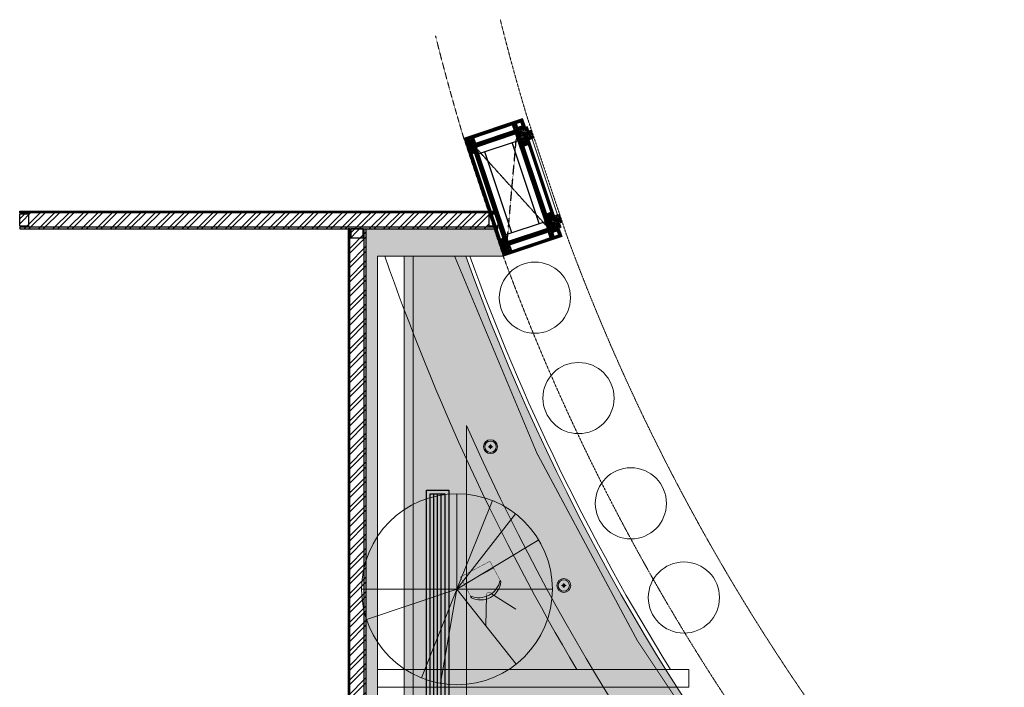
# Model space of a CAD drawing. Header units: millimetres. Extents: x 138182 to 148194, y 4376 to 21165.
# Tile 8 of 9: x 138182 to 143717, y 17413 to 21165. Entities that reach past the tile are written whole.
import ezdxf

# ---------------------------------------------------------------- set-up
doc = ezdxf.new("R2010")
doc.units = ezdxf.units.MM
doc.header["$LTSCALE"] = 2.5
for name, pattern in [('( Hidden )', [0.375, 0.25, -0.125]), ('DASHED', [19.049999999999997, 12.7, -6.35]), ('HIDDEN', [0.375, 0.25, -0.125])]:
    doc.linetypes.add(name, pattern=pattern)
for name, color, linetype in [('1', 1, 'Continuous'), ('2', 2, 'Continuous'), ('250', 250, 'Continuous'), ('6', 7, 'Continuous'), ('MEPTEK-HVAC- LINEAR GRILL', 5, 'Continuous'), ('PROPOSED M.S WORK', 150, 'Continuous')]:
    doc.layers.add(name, color=color, linetype=linetype)
for name, color, linetype, lineweight in [('8', 8, 'Continuous', 0), ('9', 9, 'Continuous', 0), ('A1-WOOD', 11, 'Continuous', 15), ('CCTV Legend', 7, 'Continuous', 5), ('Dimension', 40, 'Continuous', 0), ('ELEC', 1, 'Continuous', 5), ('Electrical', 1, 'Continuous', 5), ('ELEVATION 1', 143, 'Continuous', 18), ('ELEVATION 5', 156, 'Continuous', 5), ('HATCH', 252, 'Continuous', 9), ('HATCH LIGHT', 250, 'Continuous', 0), ('HATCH MEDIUM', 251, 'Continuous', 5), ('MEP CCTV', 3, 'Continuous', 0), ('WALL', 132, 'Continuous', 25)]:
    doc.layers.add(name, color=color, linetype=linetype, lineweight=lineweight)
doc.layers.add('A1-SS SHEET', color=7, linetype='Continuous', lineweight=15, true_color=0xe77efc)
pattern_1 = [(45, (64811.69935972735, -20916.01759239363), (-40.41115254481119, 40.41115254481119), []), (45, (64838.64013972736, -20916.01759239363), (-40.41115254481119, 40.41115254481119), [])]
pattern_2 = [(45.00000000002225, (-133790.8586356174, -88292.74607132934), (-25.45584412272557, 25.45584412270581), [19.19999999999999, -124.7999999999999]), (45.00000000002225, (-133793.4042200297, -88290.20048691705), (-25.45584412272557, 25.45584412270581), [27.44683919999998, -116.5531607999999]), (45.00000000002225, (-133795.9498044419, -88287.65490250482), (-25.45584412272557, 25.45584412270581), [34.97671559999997, -109.0232843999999]), (45.00000000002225, (-133798.4953888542, -88285.10931809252), (-25.45584412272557, 25.45584412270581), [34.97671559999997, -109.0232843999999]), (45.00000000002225, (-133801.0409732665, -88282.56373368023), (-25.45584412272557, 25.45584412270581), [27.44683919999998, -116.5531607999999]), (45.00000000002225, (-133803.5865576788, -88280.018149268), (-25.45584412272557, 25.45584412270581), [19.19999999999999, -124.7999999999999]), (45.00000000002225, (-133806.132142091, -88277.4725648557), (-25.45584412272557, 25.45584412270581), [25.25554199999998, -118.7444579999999]), (45.00000000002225, (-133808.6777265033, -88274.92698044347), (-25.45584412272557, 25.45584412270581), [102.8701235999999, -41.12987639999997]), (45.00000000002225, (-133811.2233109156, -88272.38139603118), (-25.45584412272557, 25.45584412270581), [94.62328439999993, -49.37671559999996]), (45.00000000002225, (-133813.7688953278, -88269.83581161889), (-25.45584412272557, 25.45584412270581), [14.86114559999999, -129.1388543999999]), (45.00000000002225, (-133762.008678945, -88267.2902272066), (-25.45584412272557, 25.45584412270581), [10.97671559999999, -133.0232843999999]), (45.00000000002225, (-133762.7941062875, -88262.0797663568), (-25.45584412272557, 25.45584412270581), [12.96561239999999, -131.0343875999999]), (45.00000000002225, (-133760.0254794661, -88254.21770004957), (-25.45584412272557, 25.45584412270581), [5.461418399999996, -138.5385815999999]), (45.00000000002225, (-133765.058186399, -88249.18499311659), (-25.45584412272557, 25.45584412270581), [5.461418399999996, -138.5385815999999]), (45.00000000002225, (-133772.9202527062, -88251.95361993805), (-25.45584412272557, 25.45584412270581), [12.96561239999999, -131.0343875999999]), (45.00000000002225, (-133778.130713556, -88251.16819259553), (-25.45584412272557, 25.45584412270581), [10.97671559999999, -133.0232843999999]), (45.00000000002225, (-133782.3340801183, -88251.97744660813), (-25.45584412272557, 25.45584412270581), [19.32790679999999, -124.6720931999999]), (45.00000000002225, (-133795.6237252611, -88253.38769782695), (-25.45584412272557, 25.45584412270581), [66.73885439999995, -77.26114559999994]), (45.00000000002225, (-133742.3675749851, -88244.25501069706), (-25.45584412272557, 25.45584412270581), [3.423284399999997, -140.5767155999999]), (45.00000000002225, (-133744.9131593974, -88241.70942628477), (-25.45584412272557, 25.45584412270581), [8.233379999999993, -135.7666199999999]), (45.00000000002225, (-133747.4587438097, -88239.16384187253), (-25.45584412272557, 25.45584412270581), [16.15035599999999, -127.8496439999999]), (45.00000000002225, (-133750.004328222, -88236.61825746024), (-25.45584412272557, 25.45584412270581), [26.04656999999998, -117.9534299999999]), (45.00000000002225, (-133752.5499126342, -88234.07267304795), (-25.45584412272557, 25.45584412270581), [34.29340919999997, -109.7065907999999]), (45.00000000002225, (-133755.0954970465, -88231.52708863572), (-25.45584412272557, 25.45584412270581), [41.82328439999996, -102.1767155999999]), (45.00000000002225, (-133761.0304329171, -88232.37085568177), (-25.45584412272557, 25.45584412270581), [46.61655119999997, -97.38344879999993]), (45.00000000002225, (-133716.1810208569, -88218.06845656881), (-25.45584412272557, 25.45584412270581), [9.589904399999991, -134.4100955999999]), (45.00000000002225, (-133719.2543770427, -88214.68932817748), (-25.45584412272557, 25.45584412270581), [17.07445319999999, -126.9255467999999]), (45.00000000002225, (-133716.3131163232, -88206.32115811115), (-25.45584412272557, 25.45584412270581), [10.97671559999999, -133.0232843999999]), (45.00000000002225, (-133717.0985436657, -88201.11069726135), (-25.45584412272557, 25.45584412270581), [12.96561239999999, -131.0343875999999]), (45.00000000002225, (-133714.3299168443, -88193.24863095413), (-25.45584412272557, 25.45584412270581), [5.461418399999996, -138.5385815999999]), (45.00000000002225, (-133719.3626237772, -88188.2159240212), (-25.45584412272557, 25.45584412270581), [5.461418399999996, -138.5385815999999]), (45.00000000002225, (-133727.2246900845, -88190.98455084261), (-25.45584412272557, 25.45584412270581), [12.96561239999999, -131.0343875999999]), (45.00000000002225, (-133732.4351509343, -88190.19912350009), (-25.45584412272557, 25.45584412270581), [10.97671559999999, -133.0232843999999]), (52.12501600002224, (-133773.7631160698, -88260.37704530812), (101.823376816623, 101.8233757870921), [14.17878119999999, -276.0624971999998]), (52.12501600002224, (-133781.633127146, -88263.15588755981), (101.823376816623, 101.8233757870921), [14.19172199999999, -276.0495563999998]), (52.12501600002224, (-133790.01010748, -88266.44169906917), (101.823376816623, 101.8233757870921), [19.34941799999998, -270.8918603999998]), (52.12501600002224, (-133788.2737770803, -88259.61419984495), (101.823376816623, 101.8233757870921), [9.674709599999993, -280.5665687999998]), (52.12501600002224, (-133754.2469689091, -88259.5285171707), (101.823376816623, 101.8233757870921), [19.34941799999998, -270.8918603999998]), (52.12501600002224, (-133753.6260338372, -88252.91169390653), (101.823376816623, 101.8233757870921), [14.19172199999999, -276.0495563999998]), (52.12501600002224, (-133756.1636734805, -88250.355894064), (101.823376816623, 101.8233757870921), [14.17878119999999, -276.0624971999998]), (52.12501600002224, (-133728.0675534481, -88199.40797621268), (101.823376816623, 101.8233757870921), [14.17878119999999, -276.0624971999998]), (52.12501600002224, (-133735.9375645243, -88202.18681846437), (101.823376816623, 101.8233757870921), [14.19172199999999, -276.0495563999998]), (52.12501600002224, (-133744.3145448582, -88205.47262997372), (101.823376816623, 101.8233757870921), [19.34941799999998, -270.8918603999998]), (52.12501600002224, (-133748.4322287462, -88206.19620131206), (101.823376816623, 101.8233757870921), [9.674709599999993, -280.5665687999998]), (52.12501600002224, (-133697.9448045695, -88202.37782469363), (101.823376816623, 101.8233757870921), [14.51206439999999, -275.7292139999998]), (52.12501600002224, (-133709.3999344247, -88211.28737013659), (101.823376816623, 101.8233757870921), [29.02412759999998, -261.2171507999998]), (52.12501600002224, (-133707.1809162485, -88202.61586738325), (101.823376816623, 101.8233757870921), [21.26343719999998, -268.9778411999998]), (52.12501600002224, (-133708.5514062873, -88198.55944807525), (101.823376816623, 101.8233757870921), [19.34941799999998, -270.8918603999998]), (52.12501600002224, (-133707.9304712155, -88191.94262481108), (101.823376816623, 101.8233757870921), [14.19172199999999, -276.0495563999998]), (52.12501600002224, (-133710.4681108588, -88189.38682496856), (101.823376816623, 101.8233757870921), [14.17878119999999, -276.0624971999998]), (217.8749840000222, (-133750.004328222, -88236.61825746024), (-101.823375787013, -101.8233768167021), [14.17878119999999, -276.0624971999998]), (37.87498400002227, (-133777.2821854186, -88279.16962113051), (101.8233757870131, 101.823376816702), [19.34941799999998, -270.8918603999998]), (37.87498400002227, (-133773.9963739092, -88270.79264079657), (101.8233757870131, 101.823376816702), [14.19172199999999, -276.0495563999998]), (37.87498400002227, (-133771.2175316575, -88262.92262972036), (101.8233757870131, 101.823376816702), [14.17878119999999, -276.0624971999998]), (217.8749840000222, (-133752.5499126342, -88234.07267304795), (-101.823375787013, -101.8233768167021), [14.19172199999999, -276.0495563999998]), (217.8749840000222, (-133755.0954970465, -88231.52708863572), (-101.823375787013, -101.8233768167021), [19.34941799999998, -270.8918603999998]), (217.8749840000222, (-133761.0304329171, -88232.37085568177), (-101.823375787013, -101.8233768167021), [9.674709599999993, -280.5665687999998]), (37.87498400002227, (-133803.2604784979, -88259.32739478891), (101.8233757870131, 101.823376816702), [9.674709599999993, -280.5665687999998]), (217.8749840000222, (-133717.0366876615, -88224.01529219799), (-101.823375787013, -101.8233768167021), [29.02412759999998, -261.2171507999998]), (217.8749840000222, (-133716.1810208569, -88218.06845656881), (-101.823375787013, -101.8233768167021), [29.02412759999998, -261.2171507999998]), (217.8749840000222, (-133719.2543770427, -88214.68932817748), (-101.823375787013, -101.8233768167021), [21.26343719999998, -268.9778411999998]), (37.87498400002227, (-133731.5866227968, -88218.20055203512), (101.8233757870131, 101.823376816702), [19.34941799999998, -270.8918603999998]), (37.87498400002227, (-133728.3008112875, -88209.82357170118), (101.8233757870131, 101.823376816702), [14.19172199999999, -276.0495563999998]), (37.87498400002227, (-133725.5219690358, -88201.95356062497), (101.8233757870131, 101.823376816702), [14.17878119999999, -276.0624971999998]), (217.8749840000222, (-133704.3087656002, -88175.6491883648), (-101.823375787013, -101.8233768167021), [14.17878119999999, -276.0624971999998]), (217.8749840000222, (-133706.8543500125, -88173.1036039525), (-101.823375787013, -101.8233768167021), [14.19172199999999, -276.0495563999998]), (217.8749840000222, (-133709.3999344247, -88170.55801954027), (-101.823375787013, -101.8233768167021), [19.34941799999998, -270.8918603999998]), (217.8749840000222, (-133711.945518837, -88168.01243512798), (-101.823375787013, -101.8233768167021), [14.51206439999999, -275.7292139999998]), (45.00000000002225, (-133761.9148495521, -88252.32832996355), (-25.45584412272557, 25.45584412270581), [5.461418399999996, -138.5385815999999]), (45.00000000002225, (-133763.2118205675, -88251.0313589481), (-25.45584412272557, 25.45584412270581), [5.461418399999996, -138.5385815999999]), (45.00000000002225, (-133716.2192869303, -88191.3592608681), (-25.45584412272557, 25.45584412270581), [5.461418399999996, -138.5385815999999]), (45.00000000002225, (-133717.5162579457, -88190.0622898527), (-25.45584412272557, 25.45584412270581), [5.461418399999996, -138.5385815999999]), (37.87498400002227, (-133767.7512186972, -88256.86772894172), (101.8233757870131, 101.823376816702), [7.393871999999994, -282.8474063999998]), (52.12501600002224, (-133767.7512186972, -88256.86772894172), (101.823376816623, 101.8233757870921), [7.393871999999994, -282.8474063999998]), (217.8749840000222, (-133753.5136454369, -88242.63015568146), (-101.823375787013, -101.8233768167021), [7.393871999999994, -282.8474063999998]), (52.12501600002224, (-133758.0530435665, -88248.46652397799), (101.823376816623, 101.8233757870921), [7.393871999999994, -282.8474063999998]), (37.87498400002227, (-133722.0556552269, -88195.89865899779), (101.8233757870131, 101.823376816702), [7.393871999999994, -282.8474063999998]), (52.12501600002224, (-133722.0556552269, -88195.89865899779), (101.823376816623, 101.8233757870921), [7.393871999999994, -282.8474063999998]), (217.8749840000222, (-133707.8180828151, -88181.66108658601), (-101.823375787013, -101.8233768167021), [7.393871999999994, -282.8474063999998]), (52.12501600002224, (-133712.3574809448, -88187.49745488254), (101.823376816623, 101.8233757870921), [7.393871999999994, -282.8474063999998])]
pattern_3 = [(90, (-264122.1606922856, 233636.0664754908), (-3.175, 1.944126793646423e-16), []), (135, (-264122.1606922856, 233636.0664754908), (-6.349995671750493, -6.349995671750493), [4.490128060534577, -8.980256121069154])]
pattern_4 = [(135, (85579.4988357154, -135167.2498167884), (-10.0000002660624, -2.940390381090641e-15), [4.242641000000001, -9.899495]), (153.434949, (85576.4988357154, -135164.2498167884), (-10.000000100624, -3.090594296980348e-08), [4.472135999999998, -17.88854399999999]), (135, (85572.4988357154, -135162.2498167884), (-2.940390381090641e-15, 10.0000002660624), [1.414214, -12.727922]), (116.565051, (85571.4988357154, -135161.2498167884), (3.090593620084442e-08, 10.000000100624), [4.472135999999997, -17.88854399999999]), (135, (85579.4988357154, -135163.2498167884), (-10.0000002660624, -2.940390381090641e-15), [4.242641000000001, -9.899495]), (146.309932, (85577.4988357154, -135167.2498167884), (-10.00000006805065, 8.273213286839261e-08), [3.605550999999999, -32.44996099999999]), (146.309932, (85575.4988357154, -135162.2498167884), (-10.00000006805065, 8.273213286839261e-08), [3.605550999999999, -32.44996099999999]), (116.565051, (85573.4988357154, -135167.2498167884), (3.090593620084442e-08, 10.000000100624), [4.472135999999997, -17.88854399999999]), (146.309932, (85577.4988357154, -135157.2498167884), (-10.00000006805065, 8.273213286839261e-08), [3.605550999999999, -32.44996099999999]), (146.309932, (85575.4988357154, -135152.2498167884), (-10.00000006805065, 8.273213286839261e-08), [3.605550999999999, -32.44996099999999])]
pattern_5 = [(45, (-117.4317338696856, 31.78110519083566), (-2.245064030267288, 2.245064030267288), []), (45, (-115.18666886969, 31.78110519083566), (-2.245064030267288, 2.245064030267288), [1.5875, -0.79375])]

# ---------------------------------------------------------------- blocks, each defined once
blk = doc.blocks.new('hatch')
h = blk.add_hatch()
h.set_pattern_fill('FLEX', color=256, scale=10)
h.set_pattern_definition([(0, (-140.1241893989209, -20916.01759239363), (0, 63.5), [63.5, -63.5]), (45, (-76.62418939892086, -20916.01759239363), (0, 63.499999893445), [15.875, -58.052561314, 15.875, -89.80256131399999])])
edge = h.paths.add_edge_path()
edge.add_arc((215877.7525466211, 2464.580589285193), 12279.95709463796, 199.7789586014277, 238.7556541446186, ccw=False)
edge.add_line((204322.2502413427, -1690.863155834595), (203976.0716136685, -1690.863155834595))
edge.add_line((203976.0716136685, -1690.863155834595), (203976.0716136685, -9185.352777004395))
edge.add_line((203976.0716136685, -9185.352777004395), (204226.0716136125, -9185.352777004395))
edge.add_line((204226.0716136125, -9185.352777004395), (204226.0716136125, -9935.352777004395))
edge.add_line((204226.0716136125, -9935.352777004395), (204226.0716136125, -9900.352777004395))
edge.add_line((204226.0716136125, -9900.352777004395), (206576.0716136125, -9900.352777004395))
edge.add_line((206576.0716136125, -9900.352777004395), (206576.0716136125, -14735.35277710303))
edge.add_line((206576.0716136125, -14735.35277710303), (209508.275232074, -14735.35277710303))
edge.add_line((209508.275232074, -14735.35277710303), (209508.275232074, -8034.329115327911))
edge = h.paths.add_edge_path(flags=16)
edge.add_arc((208658.275232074, -12135.35277710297), 500.0000000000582, 270.0000000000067, 359.9999999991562, ccw=False)
edge.add_line((208658.275232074, -12635.35277710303), (207426.0716136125, -12635.35277710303))
edge.add_arc((207426.0716136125, -12135.35277710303), 500, 180, 270, ccw=False)
edge.add_line((206926.0716136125, -12135.35277710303), (206926.0716136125, -10050.35277700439))
edge.add_arc((206427.4942636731, -10048.93012694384), 498.5793796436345, 359.8365115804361, 450.1634884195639)
edge.add_line((206426.0716136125, -9550.352777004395), (204826.0716136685, -9550.352777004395))
edge.add_arc((204826.0716136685, -9050.352777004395), 500, 180, 270, ccw=False)
edge.add_line((204326.0716136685, -9050.352777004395), (204326.0716136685, -7850.770101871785))
edge.add_arc((205406.2731338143, -7041.038865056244), 1350.000000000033, 216.8556406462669, 503.144359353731)
edge.add_line((204326.0716136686, -6231.307628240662), (204326.0716136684, -2641.737441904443))
edge.add_arc((215877.7525466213, 2464.580589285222), 12629.95709463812, 203.84739980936, 236.6434316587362)
edge.add_arc((208658.2752321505, -8502.411733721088), 499.9999999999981, -8.373035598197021e-10, 56.643431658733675, ccw=False)
edge.add_line((209158.2752321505, -8502.411733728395), (209158.275232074, -12135.35277711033))
edge = h.paths.add_edge_path(flags=16)
edge.add_arc((205406.2731338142, -7041.038865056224), 900, 0, 360)
h = blk.add_hatch()
h.set_pattern_fill('GRASS', color=256, scale=5)
h.set_pattern_definition([(90, (0, 0), (-89.8025612, 89.8025612), [23.8125, -155.7926224]), (45, (0, 0), (-89.80256121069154, 89.80256121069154), [23.8125, -103.1875]), (135, (0, 0), (-89.80256121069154, -89.80256121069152), [23.8125, -103.1875])])
edge = h.paths.add_edge_path()
edge.add_arc((208658.2752321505, -8502.411733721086), 500, 359.9999999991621, 416.6434316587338)
edge.add_arc((215877.7525466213, 2464.580589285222), 12629.9570946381, 203.8473998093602, 236.6434316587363, ccw=False)
edge.add_line((204326.0716136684, -2641.737441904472), (204326.0716136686, -6231.307628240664))
edge.add_arc((205406.2731338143, -7041.038865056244), 1350.000000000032, -143.14435935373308, 143.1443593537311, ccw=False)
edge.add_line((204326.0716136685, -7850.770101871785), (204326.0716136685, -9050.352777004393))
edge.add_arc((204826.0716136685, -9050.352777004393), 500, 180, 270)
edge.add_line((204826.0716136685, -9550.352777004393), (206426.0716136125, -9550.352777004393))
edge.add_arc((206426.0716136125, -10050.3527770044), 500.0000000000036, 3.979039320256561e-13, 90, ccw=False)
edge.add_line((206926.0716136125, -10050.35277700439), (206926.0716136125, -12135.35277710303))
edge.add_arc((207426.0716136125, -12135.35277710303), 500, 180, 270)
edge.add_line((207426.0716136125, -12635.35277710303), (208658.275232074, -12635.35277710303))
edge.add_arc((208658.275232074, -12135.352777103), 500.0000000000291, 270.0000000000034, 359.9999999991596)
edge.add_line((209158.275232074, -12135.35277711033), (209158.2752321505, -8502.411733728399))
edge = h.paths.add_edge_path(flags=17)
edge.add_arc((205406.2731338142, -7041.038865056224), 900, 0, 360)
h.paths.add_polyline_path([(204871.1371718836, -7057.170748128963), (205040.0222840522, -7057.170748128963), (205040.0222840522, -6927.646614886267), (204871.1371718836, -6927.646614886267)], flags=16)
h.paths.add_polyline_path([(205771.1371718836, -7057.170748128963), (205940.0222840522, -7057.170748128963), (205940.0222840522, -6927.646614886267), (205771.1371718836, -6927.646614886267)], flags=16)
blk.add_line((203976.0716136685, -9185.352777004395), (203976.0716136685, -1690.863155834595))
blk.add_lwpolyline([(204322.2502413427, -1690.86315583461, 0.1717267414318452), (209508.275232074, -8034.329115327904), (209508.275232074, -14735.35277710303), (206576.0716136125, -14735.35277710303), (206576.0716136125, -9900.352777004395), (204226.0716136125, -9900.352777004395)], format="xyb")
blk.add_lwpolyline([(204326.0716136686, -6231.30762824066), (204326.0716136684, -2641.737441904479, 0.1440845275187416), (208933.199105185, -8084.779282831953, -0.2523121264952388), (209158.2752321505, -8502.411733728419), (209158.275232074, -12135.35277711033, -0.4142135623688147), (208658.275232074, -12635.35277710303), (207426.0716136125, -12635.35277710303, -0.414213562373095), (206926.0716136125, -12135.35277710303), (206926.0716136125, -10050.35277700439, 0.414213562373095), (206426.0716136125, -9550.352777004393), (204826.0716136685, -9550.352777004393, -0.414213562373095), (204326.0716136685, -9050.352777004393), (204326.0716136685, -7850.770101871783, 3.001244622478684)], format="xyb", close=True)
blk = doc.blocks.new('t')
for p, q in [((119721.3923852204, -21429.1354125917), (119721.3923852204, -20655.60342287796)), ((119721.3923852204, -21429.1354125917), (120009.051356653, -20711.07966596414)), ((119721.3923852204, -21429.1354125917), (120195.5751402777, -20817.98694133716)), ((119721.3923852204, -21429.1354125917), (120383.5640484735, -21029.28490615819)), ((118947.8603955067, -21429.1354125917), (120494.9243749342, -21429.1354125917)), ((119721.3923852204, -21429.1354125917), (118988.2113261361, -21675.70644436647)), ((119721.3923852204, -21429.1354125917), (119433.7334137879, -22147.19115921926)), ((119721.3923852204, -21429.1354125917), (119586.6061721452, -22190.83378850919)), ((119721.3923852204, -21429.1354125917), (120200.6937783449, -22036.27782888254))]:
    blk.add_line(p, q)
blk.add_circle((119721.3923852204, -21429.1354125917), 773.5319897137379)
blk = doc.blocks.new('furniture 1')
for p, q in [((195493.6554703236, -4097.300630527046), (197243.1627333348, -4097.300630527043)), ((197243.1627333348, -4197.300630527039), (197243.1627333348, -4097.300630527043)), ((195493.6554703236, -4197.300630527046), (197243.1627333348, -4197.300630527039))]:
    blk.add_line(p, q)
for centre in [(196378.1308080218, -2007.513816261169), (196623.2115742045, -2571.648954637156), (196917.5597154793, -3163.494088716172), (197215.6151385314, -3692.752547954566)]:
    blk.add_circle(centre, 200)
for radius, start, end in [(12797.00000000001, 199.1763152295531, 210.6612035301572), (12347.00000000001, 199.9041656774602, 211.9073100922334)]:
    blk.add_arc((207621.6554702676, 2428.664815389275), radius, start, end)
at = {"xscale": 0.6936824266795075, "yscale": 0.6936824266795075, "zscale": 0.6936824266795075}
blk.add_blockref('t', (112891.6150228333, 11219.10020238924), dxfattribs=at)
blk = doc.blocks.new('*U53')
for points in [[(0, 0), (7713.285819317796, 0), (7713.285819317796, -10), (0, -10)], [(0, -100), (7713.285819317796, -100), (7713.285819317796, -90), (0, -90)]]:
    blk.add_lwpolyline(points, close=True)
at = {"color": 8}
blk.add_lwpolyline([(0, -15), (50, -15), (50.00000000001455, -85), (1.455191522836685e-11, -85)], close=True, dxfattribs=at)
blk = doc.blocks.new('*U13')
for points in [[(0, 0), (2688.043407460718, 0), (2688.043407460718, -10), (0, -10)], [(0, -100), (2688.043407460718, -100), (2688.043407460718, -90), (0, -90)]]:
    blk.add_lwpolyline(points, close=True)
at = {"color": 8}
for points in [[(0, -15), (50, -15), (50.00000000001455, -85), (1.455191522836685e-11, -85)], [(2638.043407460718, -15.00000000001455), (2688.043407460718, -15.00000000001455), (2688.043407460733, -85.00000000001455), (2638.043407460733, -85.00000000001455)]]:
    blk.add_lwpolyline(points, close=True, dxfattribs=at)
blk = doc.blocks.new('MS-C1')
at = {"layer": 'PROPOSED M.S WORK', "lineweight": 5, "true_color": 0x545454}
h = blk.add_hatch(dxfattribs=at)
h.set_pattern_fill('ANSI33', color=251, scale=0.5)
h.set_pattern_definition([(45, (-290, 65.0000000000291), (-2.245064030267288, 2.245064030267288), []), (45, (-287.7549350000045, 65.0000000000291), (-2.245064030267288, 2.245064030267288), [1.5875, -0.79375])])
edge = h.paths.add_edge_path()
edge.add_line((-240, 115.0000000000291), (-290, 115.0000000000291))
edge.add_line((-290, 115.0000000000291), (-290, 65.0000000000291))
edge.add_line((-290, 65.0000000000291), (-286.3819660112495, 66.80901699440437))
edge.add_arc((-287.5, 69.04508497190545), 2.500000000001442, 296.565051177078, 360)
edge.add_line((-285, 69.04508497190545), (-285, 110.0000000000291))
edge.add_line((-285, 110.0000000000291), (-244.0450849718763, 110.0000000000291))
edge.add_arc((-244.0450849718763, 112.5000000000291), 2.5, 270, 333.434948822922)
edge.add_line((-241.8090169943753, 111.3819660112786), (-240, 115.0000000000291))
h = blk.add_hatch(dxfattribs=at)
h.set_pattern_fill('ANSI33', color=251, scale=0.5)
h.set_pattern_definition([(45, (-117.4317338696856, 4.781105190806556), (-2.245064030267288, 2.245064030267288), []), (45, (-115.18666886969, 4.781105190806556), (-2.245064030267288, 2.245064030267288), [1.5875, -0.79375])])
edge = h.paths.add_edge_path()
edge.add_line((240, 115), (290, 115))
edge.add_line((290, 115), (290, 65))
edge.add_line((290, 65), (286.3819660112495, 66.80901699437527))
edge.add_arc((287.5, 69.04508497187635), 2.500000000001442, 180, 243.434948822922, ccw=False)
edge.add_line((285, 69.04508497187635), (285, 110))
edge.add_line((285, 110), (244.0450849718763, 110))
edge.add_arc((244.0450849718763, 112.5), 2.5, 206.565051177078, 270, ccw=False)
edge.add_line((241.8090169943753, 111.3819660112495), (240, 115))
h = blk.add_hatch(dxfattribs=at)
h.set_pattern_fill('ANSI33', color=251, scale=0.5)
h.set_pattern_definition(pattern_5)
edge = h.paths.add_edge_path()
edge.add_line((-240, -137.9999999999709), (-290, -137.9999999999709))
edge.add_line((-290, -137.9999999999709), (-290, -87.9999999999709))
edge.add_line((-290, -87.9999999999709), (-286.3819660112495, -89.80901699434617))
edge.add_arc((-287.5, -92.04508497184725), 2.500000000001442, 0, 63.434948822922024, ccw=False)
edge.add_line((-285, -92.04508497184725), (-285, -132.9999999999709))
edge.add_line((-285, -132.9999999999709), (-244.0450849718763, -132.9999999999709))
edge.add_arc((-244.0450849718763, -135.4999999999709), 2.5, 26.565051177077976, 90, ccw=False)
edge.add_line((-241.8090169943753, -134.3819660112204), (-240, -137.9999999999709))
h = blk.add_hatch(dxfattribs=at)
h.set_pattern_fill('ANSI33', color=251, scale=0.5)
h.set_pattern_definition(pattern_5)
edge = h.paths.add_edge_path()
edge.add_line((240, -138), (290, -138))
edge.add_line((290, -138), (290, -88))
edge.add_line((290, -88), (286.3819660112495, -89.80901699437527))
edge.add_arc((287.5, -92.04508497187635), 2.500000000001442, 116.565051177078, 180)
edge.add_line((285, -92.04508497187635), (285, -133))
edge.add_line((285, -133), (244.0450849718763, -133))
edge.add_arc((244.0450849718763, -135.5), 2.5, 90, 153.434948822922)
edge.add_line((241.8090169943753, -134.3819660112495), (240, -138))
at = {"layer": 'PROPOSED M.S WORK', "linetype": 'DASHED', "ltscale": 0.02}
for p, q in [((-290, 115.0000000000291), (290, -138)), ((290, 115), (-290, -137.9999999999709))]:
    blk.add_line(p, q, dxfattribs=at)
at = {"layer": 'PROPOSED M.S WORK'}
for p, q in [((-285, -127.9999999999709), (-285, 105.0000000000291)), ((-280, -127.9999999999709), (-280, 105.0000000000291)), ((-240, -127.9999999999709), (-240, 105.0000000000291)), ((240, -128), (240, 105)), ((280, -128), (280, 105)), ((285, -128), (285, 105))]:
    blk.add_line(p, q, dxfattribs=at)
for points in [[(-240, 115.0000000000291), (-290, 115.0000000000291), (-290, 65.0000000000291), (-286.3819660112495, 66.80901699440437, 0.2840790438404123), (-285, 69.04508497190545), (-285, 110.0000000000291), (-244.0450849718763, 110.0000000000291, 0.2840790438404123), (-241.8090169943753, 111.3819660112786), (-240, 115.0000000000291)], [(240, 115), (290, 115), (290, 65), (286.3819660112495, 66.80901699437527, -0.2840790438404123), (285, 69.04508497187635), (285, 110), (244.0450849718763, 110, -0.2840790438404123), (241.8090169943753, 111.3819660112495), (240, 115)], [(-240, -137.9999999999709), (-290, -137.9999999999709), (-290, -87.9999999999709), (-286.3819660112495, -89.80901699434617, -0.2840790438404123), (-285, -92.04508497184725), (-285, -132.9999999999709), (-244.0450849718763, -132.9999999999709, -0.2840790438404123), (-241.8090169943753, -134.3819660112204), (-240, -137.9999999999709)], [(240, -138), (290, -138), (290, -88), (286.3819660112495, -89.80901699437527, 0.2840790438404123), (285, -92.04508497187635), (285, -133), (244.0450849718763, -133, 0.2840790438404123), (241.8090169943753, -134.3819660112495), (240, -138)]]:
    blk.add_lwpolyline(points, format="xyb", dxfattribs=at)
blk.add_lwpolyline([(-290, 115.0000000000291), (290, 115), (290, -138), (-290, -137.9999999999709)], close=True, dxfattribs=at)
for points in [[(-285, 110.0000000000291), (285, 110)], [(-285, 105.0000000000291), (285, 105)], [(-240, 70.0000000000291), (240, 70)], [(-240, -92.9999999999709), (240, -93)], [(-285, -127.9999999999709), (285, -128)], [(-285, -132.9999999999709), (285, -133)]]:
    blk.add_lwpolyline(points, dxfattribs=at)
blk = doc.blocks.new('A$C47C848D8')
at = {"layer": '2', "lineweight": 5}
h = blk.add_hatch(color=40, dxfattribs=at)
h.dxf.hatch_style = 1
h.paths.add_polyline_path([(-225, -174.7268435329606), (225, -174.7268435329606), (225, -176.2268435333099), (-225, -176.2268435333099)])
at = {"layer": '250', "lineweight": 5}
h = blk.add_hatch(dxfattribs=at)
h.set_pattern_fill('DOLMIT', color=256, scale=0.5, angle=90)
h.set_pattern_definition(pattern_3)
h.paths.add_polyline_path([(334, -162.7268435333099), (346, -162.7268435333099), (346, 165.273156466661), (334, 165.273156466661)])
h.paths.add_polyline_path([(-334, 153.273156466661), (334, 153.273156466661), (334, 165.273156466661), (-334, 165.273156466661)])
h.paths.add_polyline_path([(-334, -162.7268435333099), (-346, -162.7268435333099), (-346, 165.273156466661), (-334, 165.273156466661)])
h.paths.add_polyline_path([(-312, -137.4999999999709), (-300, -137.4999999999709), (-300, -162.7268435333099), (-312, -162.7268435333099)])
h.paths.add_polyline_path([(-300, -162.7268435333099), (-346, -162.7268435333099), (-346, -174.7268435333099), (-300, -174.7268435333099)])
h.paths.add_polyline_path([(300, -162.7268435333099), (346, -162.7268435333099), (346, -174.7268435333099), (300, -174.7268435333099)])
h.paths.add_polyline_path([(312, -137.4999999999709), (300, -137.4999999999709), (300, -162.7268435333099), (312, -162.7268435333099)])
h.paths.add_polyline_path([(334, 139.5000000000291), (252, 139.5000000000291), (252, 153.273156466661), (334, 153.273156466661)])
h.paths.add_polyline_path([(-334, 139.5000000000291), (-252, 139.5000000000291), (-252, 153.273156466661), (-334, 153.273156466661)])
h = blk.add_hatch(dxfattribs=at)
h.set_pattern_fill('DOLMIT', color=256, scale=0.5, angle=90)
h.set_pattern_definition(pattern_3)
h.paths.add_polyline_path([(-290, -125.4999999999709), (290, -125.4999999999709), (290, -137.4999999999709), (-290, -137.4999999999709)])
h.paths.add_polyline_path([(-302, 139.5000000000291), (-290, 139.5000000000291), (-290, -137.4999999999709), (-302, -137.4999999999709)])
h.paths.add_polyline_path([(290, -137.4999999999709), (302, -137.4999999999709), (302, 139.5000000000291), (290, 139.5000000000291)])
h.paths.add_polyline_path([(-290, 139.5000000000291), (290, 139.5000000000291), (290, 127.5000000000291), (-290, 127.5000000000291)])
h = blk.add_hatch(dxfattribs=at)
h.set_pattern_fill('DOLMIT', color=256, scale=0.5, angle=90)
h.set_pattern_definition(pattern_3)
h.paths.add_polyline_path([(225, -162.7268435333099), (-225, -162.7268435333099), (-225, -174.7268435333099), (225, -174.7268435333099)])
at = {"layer": '8', "lineweight": 5}
h = blk.add_hatch(dxfattribs=at)
h.set_pattern_fill('PGRAIN', color=256, scale=1.199999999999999, angle=45.00000000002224, style=0)
h.set_pattern_definition(pattern_2)
h.paths.add_polyline_path([(-300, -137.4999999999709), (-224.9999999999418, -137.4999999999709), (-225, -205.7268435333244), (-275, -205.7268435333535), (-275, -191.226843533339), (-300.0000000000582, -191.2268435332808)])
h = blk.add_hatch(dxfattribs=at)
h.set_pattern_fill('PGRAIN', color=256, scale=1.199999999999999, angle=45.00000000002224, style=0)
h.set_pattern_definition(pattern_2)
h.paths.add_polyline_path([(300, -137.4999999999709), (224.9999999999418, -137.4999999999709), (225, -205.7268435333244), (275, -205.7268435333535), (275, -191.226843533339), (300.0000000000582, -191.2268435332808)])
at = {"layer": '9', "lineweight": 5}
h = blk.add_hatch(dxfattribs=at)
h.set_pattern_fill('CSWOOD2', color=256, angle=90.00000000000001)
h.set_pattern_definition(pattern_4)
h.paths.add_polyline_path([(-302, 114.5000000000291), (-334, 114.5), (-334, 139.5000000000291), (-302, 139.5000000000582)])
h = blk.add_hatch(dxfattribs=at)
h.set_pattern_fill('CSWOOD2', color=256, angle=90.00000000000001)
h.set_pattern_definition(pattern_4)
h.paths.add_polyline_path([(302, 114.5000000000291), (334, 114.5), (334, 139.5000000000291), (302, 139.5000000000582)])
h = blk.add_hatch(dxfattribs=at)
h.set_pattern_fill('CSWOOD2', color=256, angle=90.00000000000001)
h.set_pattern_definition(pattern_4)
h.paths.add_polyline_path([(-302, -112.4999999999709), (-334, -112.4999999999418), (-334, -137.4999999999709), (-302, -137.5)])
h = blk.add_hatch(dxfattribs=at)
h.set_pattern_fill('CSWOOD2', color=256, angle=90.00000000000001)
h.set_pattern_definition([(135, (85684.9988357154, -135192.363238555), (-10.0000002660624, -2.940390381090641e-15), [4.242641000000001, -9.899495]), (153.434949, (85681.9988357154, -135189.363238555), (-10.000000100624, -3.090594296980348e-08), [4.472135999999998, -17.88854399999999]), (135, (85677.9988357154, -135187.363238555), (-2.940390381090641e-15, 10.0000002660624), [1.414214, -12.727922]), (116.565051, (85676.9988357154, -135186.363238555), (3.090593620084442e-08, 10.000000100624), [4.472135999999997, -17.88854399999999]), (135, (85684.9988357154, -135188.363238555), (-10.0000002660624, -2.940390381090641e-15), [4.242641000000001, -9.899495]), (146.309932, (85682.9988357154, -135192.363238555), (-10.00000006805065, 8.273213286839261e-08), [3.605550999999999, -32.44996099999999]), (146.309932, (85680.9988357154, -135187.363238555), (-10.00000006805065, 8.273213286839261e-08), [3.605550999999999, -32.44996099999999]), (116.565051, (85678.9988357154, -135192.363238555), (3.090593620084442e-08, 10.000000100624), [4.472135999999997, -17.88854399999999]), (146.309932, (85682.9988357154, -135182.363238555), (-10.00000006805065, 8.273213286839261e-08), [3.605550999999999, -32.44996099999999]), (146.309932, (85680.9988357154, -135177.363238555), (-10.00000006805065, 8.273213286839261e-08), [3.605550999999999, -32.44996099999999])])
h.paths.add_polyline_path([(-200, -137.4999999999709), (-225, -137.4999999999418), (-225, -162.7268435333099), (-200, -162.726843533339)])
h = blk.add_hatch(dxfattribs=at)
h.set_pattern_fill('CSWOOD2', color=256, angle=90.00000000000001)
h.set_pattern_definition([(135, (86109.9988357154, -135192.363238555), (-10.0000002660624, -2.940390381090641e-15), [4.242641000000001, -9.899495]), (153.434949, (86106.9988357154, -135189.363238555), (-10.000000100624, -3.090594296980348e-08), [4.472135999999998, -17.88854399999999]), (135, (86102.9988357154, -135187.363238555), (-2.940390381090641e-15, 10.0000002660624), [1.414214, -12.727922]), (116.565051, (86101.9988357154, -135186.363238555), (3.090593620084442e-08, 10.000000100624), [4.472135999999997, -17.88854399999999]), (135, (86109.9988357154, -135188.363238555), (-10.0000002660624, -2.940390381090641e-15), [4.242641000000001, -9.899495]), (146.309932, (86107.9988357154, -135192.363238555), (-10.00000006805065, 8.273213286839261e-08), [3.605550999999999, -32.44996099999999]), (146.309932, (86105.9988357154, -135187.363238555), (-10.00000006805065, 8.273213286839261e-08), [3.605550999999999, -32.44996099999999]), (116.565051, (86103.9988357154, -135192.363238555), (3.090593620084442e-08, 10.000000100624), [4.472135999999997, -17.88854399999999]), (146.309932, (86107.9988357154, -135182.363238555), (-10.00000006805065, 8.273213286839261e-08), [3.605550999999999, -32.44996099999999]), (146.309932, (86105.9988357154, -135177.363238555), (-10.00000006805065, 8.273213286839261e-08), [3.605550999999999, -32.44996099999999])])
h.paths.add_polyline_path([(225, -137.4999999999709), (200, -137.4999999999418), (200, -162.7268435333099), (225, -162.726843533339)])
h = blk.add_hatch(dxfattribs=at)
h.set_pattern_fill('CSWOOD2', color=256, angle=90.00000000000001)
h.set_pattern_definition(pattern_4)
h.paths.add_polyline_path([(302, -112.4999999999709), (334, -112.4999999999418), (334, -137.4999999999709), (302, -137.5)])
at = {"layer": '1', "lineweight": 5}
for points in [[(-334, -162.7268435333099), (-346, -162.7268435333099), (-346, 165.273156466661), (-334, 165.273156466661)], [(-334, 153.273156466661), (334, 153.273156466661), (334, 165.273156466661), (-334, 165.273156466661)], [(-334, 139.5000000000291), (-252, 139.5000000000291), (-252, 153.273156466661), (-334, 153.273156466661)], [(-302, 139.5000000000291), (-290, 139.5000000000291), (-290, -137.4999999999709), (-302, -137.4999999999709)], [(-290, 139.5000000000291), (290, 139.5000000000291), (290, 127.5000000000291), (-290, 127.5000000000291)], [(334, 139.5000000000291), (252, 139.5000000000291), (252, 153.273156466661), (334, 153.273156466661)], [(290, -137.4999999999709), (302, -137.4999999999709), (302, 139.5000000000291), (290, 139.5000000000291)], [(334, -162.7268435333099), (346, -162.7268435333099), (346, 165.273156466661), (334, 165.273156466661)], [(-300, -162.7268435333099), (-346, -162.7268435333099), (-346, -174.7268435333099), (-300, -174.7268435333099)], [(-312, -137.4999999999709), (-300, -137.4999999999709), (-300, -162.7268435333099), (-312, -162.7268435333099)], [(-290, -125.4999999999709), (290, -125.4999999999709), (290, -137.4999999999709), (-290, -137.4999999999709)], [(225, -162.7268435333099), (-225, -162.7268435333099), (-225, -174.7268435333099), (225, -174.7268435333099)], [(312, -137.4999999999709), (300, -137.4999999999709), (300, -162.7268435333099), (312, -162.7268435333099)], [(300, -162.7268435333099), (346, -162.7268435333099), (346, -174.7268435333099), (300, -174.7268435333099)]]:
    blk.add_lwpolyline(points, close=True, dxfattribs=at)
at = {"layer": '2', "color": 40, "lineweight": 5}
blk.add_lwpolyline([(-225, -174.7268435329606), (225, -174.7268435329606), (225, -176.2268435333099), (-225, -176.2268435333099)], close=True, dxfattribs=at)
at = {"layer": '6', "linetype": 'ByBlock', "lineweight": 5, "const_width": 1}
for points in [[(-225, -137.4999999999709), (-300, -137.4999999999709), (-300, -191.2268435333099), (-275, -191.2268435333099), (-275, -205.726843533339), (-225, -205.726843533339)], [(225, -137.4999999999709), (300, -137.4999999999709), (300, -191.2268435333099), (275, -191.2268435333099), (275, -205.726843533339), (225, -205.726843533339)]]:
    blk.add_lwpolyline(points, close=True, dxfattribs=at)
at = {"layer": '6', "lineweight": 5}
blk.add_lwpolyline([(-225, -176.2268435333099), (225, -176.2268435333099), (225, -194.2268435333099), (-225, -194.2268435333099)], close=True, dxfattribs=at)
at = {"layer": 'A1-SS SHEET', "color": 8, "lineweight": 5}
blk.add_lwpolyline([(346, -174.7268435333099), (300, -174.7268435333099), (300, -178.7268435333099), (346, -178.7268435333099)], close=True, dxfattribs=at)
at = {"layer": 'A1-WOOD', "lineweight": 5}
for points in [[(-302, 114.5000000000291), (-334, 114.5000000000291), (-334, 139.5000000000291), (-302, 139.5000000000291)], [(302, 114.5000000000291), (334, 114.5000000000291), (334, 139.5000000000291), (302, 139.5000000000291)], [(-302, -137.4999999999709), (-334, -137.4999999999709), (-334, -112.4999999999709), (-302, -112.4999999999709)], [(-225, -137.4999999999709), (-200, -137.4999999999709), (-200, -162.7268435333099), (-225, -162.7268435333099)], [(200, -162.7268435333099), (225, -162.7268435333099), (225, -137.4999999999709), (200, -137.4999999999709)], [(302, -137.4999999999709), (334, -137.4999999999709), (334, -112.4999999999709), (302, -112.4999999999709)]]:
    blk.add_lwpolyline(points, close=True, dxfattribs=at)
at = {"layer": 'ELEVATION 5', "color": 8, "lineweight": 5}
for points in [[(-350, -178.7268435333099), (-346, -178.7268435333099), (-346, 169.273156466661), (-350, 169.273156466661)], [(-346, 169.273156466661), (346, 169.273156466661), (346, 165.273156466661), (-346, 165.273156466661)], [(346, 169.273156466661), (350, 169.273156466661), (350, -178.7268435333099), (346, -178.7268435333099)], [(-300, -174.7268435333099), (-346, -174.7268435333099), (-346, -178.7268435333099), (-300, -178.7268435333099)]]:
    blk.add_lwpolyline(points, close=True, dxfattribs=at)
at = {"lineweight": 5}
blk.add_blockref('MS-C1', (0, 12.5), dxfattribs=at)
blk = doc.blocks.new('wall')
at = {"layer": 'HATCH LIGHT'}
h = blk.add_hatch(dxfattribs=at)
h.set_pattern_fill('ANSI32', color=256, scale=6)
h.set_pattern_definition(pattern_1)
h.paths.add_polyline_path([(204452.3089431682, -1537.066957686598), (204452.3089431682, -1437.066957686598), (201814.7837209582, -1437.066957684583), (201814.7837209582, -1537.066957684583)])
h = blk.add_hatch(dxfattribs=at)
h.set_pattern_fill('ANSI32', color=256, scale=6)
h.set_pattern_definition(pattern_1)
h.paths.add_polyline_path([(203761.0716136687, -1537.066957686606), (203661.0716136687, -1537.066957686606), (203661.0716136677, -9250.352777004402), (203761.0716136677, -9250.352777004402)])
h = blk.add_hatch(dxfattribs=at)
h.set_pattern_fill('ANSI36', color=256, scale=7)
h.set_pattern_definition([(45, (64811.69935972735, -20916.01759239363), (11.78658615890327, 43.2174825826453), [55.5625, -11.1125, 0, -11.1125])])
h.paths.add_polyline_path([(203826.0716136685, -1690.863155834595), (204533.147589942, -1690.863155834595), (204531.8784311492, -1687.069841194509), (204481.6907993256, -1537.066957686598), (203761.0716136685, -1537.066957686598), (203761.0716136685, -9250.352777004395), (204161.0716136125, -9250.352777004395), (204161.0716136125, -10050.35277700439), (204226.0716136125, -10050.35277700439), (204226.0716136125, -9185.352777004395), (203826.0716136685, -9185.352777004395)])
at = {"layer": 'ELEVATION 1'}
for p, q in [((204533.147589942, -1690.863155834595), (204481.6907993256, -1537.066957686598)), ((203826.0716136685, -9185.352777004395), (203826.0716136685, -1690.863155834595)), ((204533.147589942, -1690.863155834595), (203826.0716136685, -1690.863155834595))]:
    blk.add_line(p, q, dxfattribs=at)
at = {"layer": 'HATCH'}
blk.add_line((204322.2502413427, -1690.863155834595), (204322.2502413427, -1690.863155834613), dxfattribs=at)
at = {"layer": 'HATCH MEDIUM', "linetype": '( Hidden )'}
blk.add_lwpolyline([(204515.9667851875, -360.9740200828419, 0.0121040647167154), (204666.6679510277, -908.0491653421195), (204888.7708374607, -1571.879519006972, 0.1712228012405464), (209864.8845784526, -7577.92111328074), (210475.8443302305, -7919.576174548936, 0.03153968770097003), (211826.6300441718, -8517.890621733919)], format="xyb", dxfattribs=at)
at = {"layer": 'HATCH MEDIUM', "linetype": '( Hidden )', "ltscale": 2}
blk.add_lwpolyline([(204152.128335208, -451.7847150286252, 0.01222071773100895), (204309.2819670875, -1021.764262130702), (204534.9103264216, -1696.131695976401, 0.1714629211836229), (209677.0061526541, -7902.509409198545), (210297.6637615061, -8249.587613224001, 0.03165643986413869), (211696.6679567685, -8869.65027808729, 0.03165643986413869)], format="xyb", dxfattribs=at)
at = {"rotation": 108.4990962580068}
blk.add_blockref('A$C47C848D8', (204582.6227812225, -1305.239496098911), dxfattribs=at)
at = {"layer": 'WALL'}
blk.add_blockref('*U13', (201814.7837209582, -1437.066957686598), dxfattribs=at)
at = {"layer": 'WALL', "xscale": -1, "rotation": 90}
blk.add_blockref('*U53', (203661.0716136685, -1537.066957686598), dxfattribs=at)
blk = doc.blocks.new('*U61')
at = {"color": 8}
for p, q in [((25, 100), (7228.999999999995, 100)), ((25, 75), (7228.999999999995, 75)), ((25, 50), (7228.999999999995, 50))]:
    blk.add_line(p, q, dxfattribs=at)
blk.add_lwpolyline([(0, 0), (0, 150), (7253.999999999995, 150), (7253.999999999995, 0)], close=True)
at = {"color": 1}
blk.add_lwpolyline([(25, 25), (25, 125), (7228.999999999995, 125), (7228.999999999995, 25)], close=True, dxfattribs=at)
blk = doc.blocks.new('hvac1')
at = {"layer": 'MEPTEK-HVAC- LINEAR GRILL', "xscale": 0.8333333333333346, "yscale": 0.8333333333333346, "zscale": 0.8333333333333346, "rotation": 90}
blk.add_blockref('*U61', (204283.5802587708, -9643.446357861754, -7.415310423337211), dxfattribs=at)
blk = doc.blocks.new('dome camera')
at = {"layer": 'MEP CCTV', "color": 3, "lineweight": 0}
for p, q in [((-1802888.5, -38093.50000000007), (-1802912.195889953, -38093.5)), ((-1802888.5, -38093.5), (-1802897.995752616, -38105.96275509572)), ((-1802890, -38531), (-1802912.195889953, -38531))]:
    blk.add_line(p, q, dxfattribs=at)
for points in [[(-1803194.5, -38093.5, 5, 5, 0), (-1803091, -38093.5, 50, 50, 0)], [(-1803194.5, -38093.5, 5, 5, 0), (-1803194.5, -38531, 50, 50, 0)], [(-1803091, -38093.5, 5, 5, 0), (-1802888.5, -38093.5, 50, 50, 0)], [(-1803091, -38093.5, 5, 5, 0), (-1803091, -38531, 50, 50, 0)], [(-1803194.5, -38531, 5, 5, 0), (-1803091, -38531, 50, 50, 0)], [(-1803091, -38531, 5, 5, 0), (-1802888.5, -38531, 50, 50, 0)]]:
    blk.add_lwpolyline(points, format="xyseb", dxfattribs=at)
for points in [[(-1802811.000919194, -38276.20904258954), (-1802483.768850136, -38090.02365510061)], [(-1802811.000919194, -38348.29095741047), (-1802483.768850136, -38534.47634489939)]]:
    blk.add_lwpolyline(points, dxfattribs=at)
at = {"layer": 'MEP CCTV', "color": 3, "lineweight": 0, "const_width": 5}
blk.add_lwpolyline([(-1802811.00091963, -38276.20904260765, 0.4021033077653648), (-1802845.957872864, -38312.648516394, 0.4012830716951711), (-1802811.1038584, -38349.08356769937, 0.4012830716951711)], format="xyb", dxfattribs=at)
at = {"layer": 'MEP CCTV', "color": 3, "lineweight": 0}
for centre, radius, start, end in [((-1803091.612858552, -38312.25), 282.9169685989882, 309.3583249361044, 50.64167506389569), ((-1803036.974620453, -38311.74351558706), 263.9601201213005, 303.8352088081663, 55.77190738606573)]:
    blk.add_arc(centre, radius, start, end, dxfattribs=at)
blk = doc.blocks.new('CXGSDXFDE')
at = {"layer": 'CCTV Legend', "lineweight": 0, "xscale": -0.4302666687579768, "yscale": 0.4302666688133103, "zscale": 0.4302666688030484, "rotation": 118.1732319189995}
blk.add_blockref('dome camera', (492522.1802512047, -673640.3507451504, -7.826435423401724e-06), dxfattribs=at)
blk = doc.blocks.new('li1')
for p, q in [((146176.1143120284, 17361.98755072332), (146176.1143120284, 17387.24276656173)), ((146163.4867041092, 17374.61515864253), (146188.7419199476, 17374.61515864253))]:
    blk.add_line(p, q)
for radius in [39.11515864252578, 31.91689783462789, 7.669118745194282]:
    blk.add_circle((146176.1143120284, 17374.61515864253), radius)
blk = doc.blocks.new('light01')
at = {"layer": 'ELEC'}
for p in [(-476.6406071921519, 780.5375125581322), (-64.99999996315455, -1.733496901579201e-09)]:
    blk.add_blockref('li1', p, dxfattribs=at)
blk = doc.blocks.new('light')
at = {"layer": 'Electrical', "linetype": 'HIDDEN', "ltscale": 2, "const_width": 5}
blk.add_lwpolyline([(204026.0716136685, -9182.35784440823), (204026.0716136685, -1690.863155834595)], dxfattribs=at)
blk.add_lwpolyline([(204259.6040079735, -1690.863155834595, 0.1700335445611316), (209458.2650972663, -8063.042344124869), (209458.2650972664, -14685.35277710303), (206626.0716136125, -14685.35277710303), (206626.0716136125, -9850.352777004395), (204229.0665462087, -9850.352777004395)], format="xyb", dxfattribs=at)

msp = doc.modelspace()

# ---------------------------------------------------------------- block references
at = {"layer": 'HATCH LIGHT'}
msp.add_blockref('hatch', (-63632.32198444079, 21526.16193663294), dxfattribs=at)

# ---------------------------------------------------------------- next in the draw order: block references
msp.add_blockref('furniture 1', (-55299.9058410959, 21610.14434423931), dxfattribs=at)

# ---------------------------------------------------------------- next in the draw order: block references
at = {"layer": '2'}
msp.add_blockref('light01', (-4870.724075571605, 610.1443442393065), dxfattribs=at)
at = {"layer": 'Dimension'}
for name, p in [('wall', (-63632.32198444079, 21526.16193663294)), ('light', (-63632.32198444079, 21526.16193663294)), ('hvac1', (-63689.83062954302, 22120.23614443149, 7.415310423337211)), ('CXGSDXFDE', (0, 0))]:
    msp.add_blockref(name, p, dxfattribs=at)

doc.saveas('drawing.dxf')
